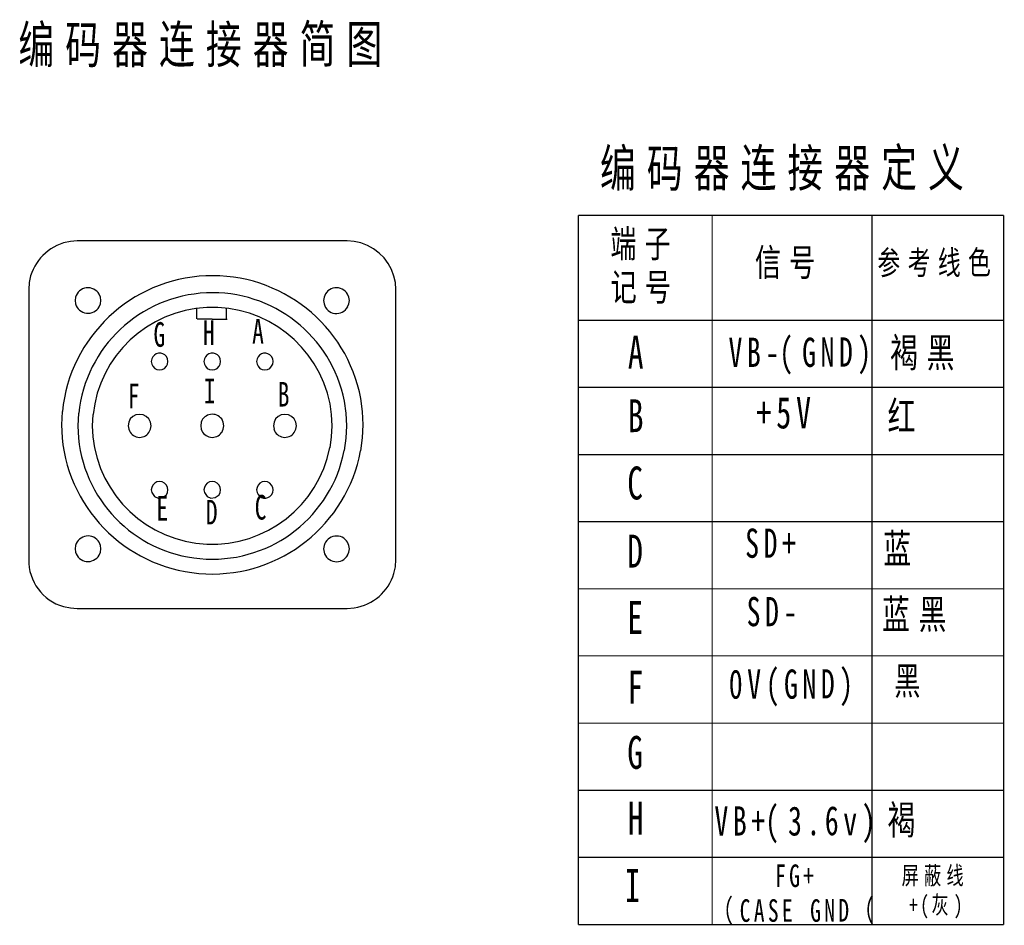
# Model space of a CAD drawing. Header units: millimetres. Extents: x 32176 to 33806, y 9889 to 10961.
# Tile 2 of 41: x 32332 to 32423, y 10052 to 10136. Entities that reach past the tile are written whole.
import ezdxf

# ---------------------------------------------------------------- set-up
doc = ezdxf.new("R2010")
doc.units = ezdxf.units.MM
doc.layers.add('Z_entity', color=7, linetype='Continuous')
doc.styles.add('LPELCB_SimSun', font='txt', dxfattribs={"height": 0.2})
doc.styles.add('LPELFD_KaiTi', font='txt', dxfattribs={"height": 0.2})
doc.styles.add('PDF Arial', font='arial.ttf', dxfattribs={"height": 0.2})

msp = doc.modelspace()

# ---------------------------------------------------------------- linework, layer by layer
at = {"layer": 'Z_entity', "color": 7}
for p, q in [((32336.635, 10115.246), (32335.999, 10115.114)), ((32337.27, 10115.299), (32336.635, 10115.246)), ((32362.13, 10115.299), (32337.27, 10115.299)), ((32362.766, 10115.246), (32362.13, 10115.299)), ((32363.374, 10115.114), (32362.766, 10115.246)), ((32363.983, 10114.875), (32363.374, 10115.114)), ((32364.539, 10114.584), (32363.983, 10114.875)), ((32365.069, 10114.187), (32364.539, 10114.584)), ((32365.519, 10113.737), (32365.069, 10114.187)), ((32365.89, 10113.234), (32365.519, 10113.737)), ((32366.207, 10112.678), (32365.89, 10113.234)), ((32366.419, 10112.069), (32366.207, 10112.678)), ((32366.551, 10111.46), (32366.419, 10112.069)), ((32332.822, 10111.46), (32332.796, 10110.825)), ((32332.796, 10110.825), (32332.796, 10085.965)), ((32366.604, 10110.825), (32366.551, 10111.46)), ((32366.604, 10085.965), (32366.604, 10110.825)), ((32337.111, 10110.11), (32337.085, 10109.819)), ((32339.415, 10110.11), (32339.282, 10110.401)), ((32339.441, 10109.819), (32339.415, 10110.11)), ((32359.986, 10110.11), (32359.933, 10109.819)), ((32362.263, 10110.11), (32362.157, 10110.401)), ((32362.315, 10109.819), (32362.263, 10110.11)), ((32337.085, 10109.819), (32337.111, 10109.501)), ((32339.282, 10109.236), (32339.415, 10109.501)), ((32339.415, 10109.501), (32339.441, 10109.819)), ((32348.284, 10108.124), (32348.284, 10109.095)), ((32351.011, 10108.124), (32351.011, 10109.11)), ((32359.933, 10109.819), (32359.986, 10109.501)), ((32362.157, 10109.236), (32362.263, 10109.501)), ((32362.263, 10109.501), (32362.315, 10109.819)), ((32349.687, 10108.098), (32348.31, 10108.098)), ((32349.687, 10108.098), (32351.064, 10108.098)), ((32345.583, 10104.444), (32345.477, 10104.656)), ((32350.428, 10104.444), (32350.322, 10104.656)), ((32355.273, 10104.444), (32355.141, 10104.656)), ((32344.127, 10104.444), (32344.074, 10104.206)), ((32344.074, 10104.206), (32344.127, 10103.968)), ((32344.127, 10103.968), (32344.233, 10103.756)), ((32344.233, 10103.756), (32344.392, 10103.571)), ((32344.392, 10103.571), (32344.604, 10103.465)), ((32345.08, 10103.465), (32345.292, 10103.571)), ((32345.292, 10103.571), (32345.477, 10103.756)), ((32345.477, 10103.756), (32345.583, 10103.968)), ((32345.61, 10104.206), (32345.583, 10104.444)), ((32345.583, 10103.968), (32345.61, 10104.206)), ((32348.972, 10104.444), (32348.919, 10104.206)), ((32348.919, 10104.206), (32348.972, 10103.968)), ((32348.972, 10103.968), (32349.078, 10103.756)), ((32349.078, 10103.756), (32349.237, 10103.571)), ((32349.237, 10103.571), (32349.449, 10103.465)), ((32349.925, 10103.465), (32350.137, 10103.571)), ((32350.137, 10103.571), (32350.322, 10103.756)), ((32350.322, 10103.756), (32350.428, 10103.968)), ((32350.455, 10104.206), (32350.428, 10104.444)), ((32350.428, 10103.968), (32350.455, 10104.206)), ((32353.817, 10104.444), (32353.764, 10104.206)), ((32353.764, 10104.206), (32353.817, 10103.968)), ((32353.817, 10103.968), (32353.923, 10103.756)), ((32353.923, 10103.756), (32354.082, 10103.571)), ((32354.082, 10103.571), (32354.294, 10103.465)), ((32354.77, 10103.465), (32354.982, 10103.571)), ((32354.982, 10103.571), (32355.141, 10103.756)), ((32355.141, 10103.756), (32355.273, 10103.968)), ((32355.3, 10104.206), (32355.273, 10104.444)), ((32355.273, 10103.968), (32355.3, 10104.206)), ((32344.604, 10103.465), (32344.842, 10103.438)), ((32344.842, 10103.438), (32345.08, 10103.465)), ((32349.449, 10103.465), (32349.687, 10103.438)), ((32349.687, 10103.438), (32349.925, 10103.465)), ((32354.294, 10103.465), (32354.532, 10103.438)), ((32354.532, 10103.438), (32354.77, 10103.465)), ((32360.674, 10099.308), (32360.542, 10100.314)), ((32362.024, 10099.441), (32361.865, 10100.552)), ((32363.533, 10099.599), (32363.374, 10100.791)), ((32335.867, 10099.599), (32335.814, 10098.382)), ((32337.376, 10099.441), (32337.323, 10098.276)), ((32338.7, 10099.308), (32338.647, 10098.276)), ((32342.38, 10099.149), (32342.142, 10098.911)), ((32342.671, 10099.282), (32342.38, 10099.149)), ((32343.015, 10099.335), (32342.671, 10099.282)), ((32343.333, 10099.282), (32343.015, 10099.335)), ((32343.624, 10099.149), (32343.333, 10099.282)), ((32343.862, 10098.911), (32343.624, 10099.149)), ((32355.75, 10099.149), (32355.511, 10098.911)), ((32356.041, 10099.282), (32355.75, 10099.149)), ((32356.385, 10099.335), (32356.041, 10099.282)), ((32356.703, 10099.282), (32356.385, 10099.335)), ((32356.994, 10099.149), (32356.703, 10099.282)), ((32357.232, 10098.911), (32356.994, 10099.149)), ((32360.727, 10098.276), (32360.674, 10099.308)), ((32362.077, 10098.276), (32362.024, 10099.441)), ((32363.586, 10098.382), (32363.533, 10099.599)), ((32335.814, 10098.382), (32335.867, 10097.164)), ((32337.323, 10098.276), (32337.376, 10097.137)), ((32338.647, 10098.276), (32338.7, 10097.27)), ((32342.009, 10098.62), (32341.956, 10098.276)), ((32341.956, 10098.276), (32342.009, 10097.958)), ((32342.142, 10098.911), (32342.009, 10098.62)), ((32344.021, 10098.62), (32343.862, 10098.911)), ((32344.074, 10098.276), (32344.021, 10098.62)), ((32344.021, 10097.958), (32344.074, 10098.276)), ((32348.681, 10098.62), (32348.628, 10098.276)), ((32348.628, 10098.276), (32348.681, 10097.958)), ((32350.693, 10098.62), (32350.561, 10098.911)), ((32350.746, 10098.276), (32350.693, 10098.62)), ((32350.693, 10097.958), (32350.746, 10098.276)), ((32355.379, 10098.62), (32355.326, 10098.276)), ((32355.326, 10098.276), (32355.379, 10097.958)), ((32355.511, 10098.911), (32355.379, 10098.62)), ((32357.391, 10098.62), (32357.232, 10098.911)), ((32357.444, 10098.276), (32357.391, 10098.62)), ((32357.391, 10097.958), (32357.444, 10098.276)), ((32360.674, 10097.27), (32360.727, 10098.276)), ((32362.024, 10097.137), (32362.077, 10098.276)), ((32363.533, 10097.164), (32363.586, 10098.382)), ((32343.862, 10097.667), (32344.021, 10097.958)), ((32350.561, 10097.667), (32350.693, 10097.958)), ((32357.232, 10097.667), (32357.391, 10097.958)), ((32360.542, 10096.264), (32360.674, 10097.27)), ((32361.865, 10095.999), (32362.024, 10097.137)), ((32363.374, 10095.972), (32363.533, 10097.164)), ((32344.233, 10092.822), (32344.127, 10092.61)), ((32344.392, 10093.007), (32344.233, 10092.822)), ((32344.604, 10093.113), (32344.392, 10093.007)), ((32344.842, 10093.139), (32344.604, 10093.113)), ((32345.08, 10093.113), (32344.842, 10093.139)), ((32345.292, 10093.007), (32345.08, 10093.113)), ((32345.477, 10092.822), (32345.292, 10093.007)), ((32345.583, 10092.61), (32345.477, 10092.822)), ((32349.078, 10092.822), (32348.972, 10092.61)), ((32349.237, 10093.007), (32349.078, 10092.822)), ((32349.449, 10093.113), (32349.237, 10093.007)), ((32349.687, 10093.139), (32349.449, 10093.113)), ((32349.925, 10093.113), (32349.687, 10093.139)), ((32350.137, 10093.007), (32349.925, 10093.113)), ((32350.322, 10092.822), (32350.137, 10093.007)), ((32350.428, 10092.61), (32350.322, 10092.822)), ((32353.923, 10092.822), (32353.817, 10092.61)), ((32354.082, 10093.007), (32353.923, 10092.822)), ((32354.294, 10093.113), (32354.082, 10093.007)), ((32354.532, 10093.139), (32354.294, 10093.113)), ((32354.77, 10093.113), (32354.532, 10093.139)), ((32354.982, 10093.007), (32354.77, 10093.113)), ((32355.141, 10092.822), (32354.982, 10093.007)), ((32355.273, 10092.61), (32355.141, 10092.822)), ((32344.127, 10092.61), (32344.074, 10092.372)), ((32344.074, 10092.372), (32344.127, 10092.133)), ((32344.127, 10092.133), (32344.369, 10091.78)), ((32344.369, 10091.78), (32344.72, 10091.621)), ((32345.111, 10091.665), (32345.477, 10091.922)), ((32345.477, 10091.922), (32345.583, 10092.133)), ((32345.61, 10092.372), (32345.583, 10092.61)), ((32345.583, 10092.133), (32345.61, 10092.372)), ((32348.972, 10092.61), (32348.919, 10092.372)), ((32348.919, 10092.372), (32348.972, 10092.133)), ((32348.972, 10092.133), (32349.214, 10091.78)), ((32349.214, 10091.78), (32349.564, 10091.621)), ((32349.956, 10091.665), (32350.322, 10091.922)), ((32350.322, 10091.922), (32350.428, 10092.133)), ((32350.455, 10092.372), (32350.428, 10092.61)), ((32350.428, 10092.133), (32350.455, 10092.372)), ((32353.817, 10092.61), (32353.764, 10092.372)), ((32353.764, 10092.372), (32353.817, 10092.133)), ((32355.141, 10091.922), (32355.273, 10092.133)), ((32355.3, 10092.372), (32355.273, 10092.61)), ((32355.273, 10092.133), (32355.3, 10092.372)), ((32344.72, 10091.621), (32345.111, 10091.665)), ((32349.564, 10091.621), (32349.956, 10091.665)), ((32337.111, 10087.262), (32337.085, 10086.944)), ((32339.415, 10087.262), (32339.282, 10087.553)), ((32339.441, 10086.944), (32339.415, 10087.262)), ((32359.986, 10087.262), (32359.933, 10086.944)), ((32362.263, 10087.262), (32362.157, 10087.553)), ((32362.315, 10086.944), (32362.263, 10087.262)), ((32337.085, 10086.944), (32337.111, 10086.653)), ((32339.282, 10086.362), (32339.415, 10086.653)), ((32339.415, 10086.653), (32339.441, 10086.944)), ((32359.933, 10086.944), (32359.986, 10086.653)), ((32362.157, 10086.362), (32362.263, 10086.653)), ((32362.263, 10086.653), (32362.315, 10086.944)), ((32366.551, 10085.303), (32366.604, 10085.965)), ((32366.419, 10084.694), (32366.551, 10085.303)), ((32335.999, 10081.649), (32336.635, 10081.517)), ((32336.635, 10081.517), (32337.27, 10081.464)), ((32337.27, 10081.464), (32362.13, 10081.464)), ((32362.13, 10081.464), (32362.766, 10081.517))]:
    msp.add_line(p, q, dxfattribs=at)
for points in [[(32383.407, 10117.655, 0.112, 0.112, 0), (32383.407, 10052.341, 0.112, 0.112, 0)], [(32383.407, 10117.655, 0.112, 0.112, 0), (32422.564, 10117.655, 0.112, 0.112, 0)], [(32395.718, 10117.655, 0.112, 0.112, 0), (32395.718, 10052.341, 0.112, 0.112, 0)], [(32410.438, 10117.655, 0.112, 0.112, 0), (32410.438, 10052.341, 0.112, 0.112, 0)], [(32422.564, 10117.655, 0.112, 0.112, 0), (32422.564, 10052.341, 0.112, 0.112, 0)], [(32383.407, 10107.992, 0.112, 0.112, 0), (32422.564, 10107.992, 0.112, 0.112, 0)], [(32383.407, 10101.823, 0.112, 0.112, 0), (32422.564, 10101.823, 0.112, 0.112, 0)], [(32383.407, 10095.628, 0.112, 0.112, 0), (32422.564, 10095.628, 0.112, 0.112, 0)], [(32383.407, 10089.459, 0.112, 0.112, 0), (32422.564, 10089.459, 0.112, 0.112, 0)], [(32383.407, 10083.264, 0.112, 0.112, 0), (32422.564, 10083.264, 0.112, 0.112, 0)], [(32383.407, 10077.096, 0.112, 0.112, 0), (32422.564, 10077.096, 0.112, 0.112, 0)], [(32383.407, 10070.9, 0.112, 0.112, 0), (32422.564, 10070.9, 0.112, 0.112, 0)], [(32383.407, 10064.705, 0.112, 0.112, 0), (32422.564, 10064.705, 0.112, 0.112, 0)], [(32383.407, 10064.705, 0.112, 0.112, 0), (32422.564, 10064.705, 0.112, 0.112, 0)], [(32383.407, 10058.537, 0.112, 0.112, 0), (32422.564, 10058.537, 0.112, 0.112, 0)], [(32383.407, 10058.537, 0.112, 0.112, 0), (32422.564, 10058.537, 0.112, 0.112, 0)], [(32383.407, 10052.341, 0.112, 0.112, 0), (32422.564, 10052.341, 0.112, 0.112, 0)]]:
    msp.add_lwpolyline(points, format="xyseb", dxfattribs=at)
for centre, radius, start, end in [((32337.332, 10110.751), 4.562, 106.97995, 171.06017), ((32349.72, 10098.205), 13.897, 10.72277, 174.25296), ((32338.257, 10109.808), 1.185, 30.0358, 165.23979), ((32361.132, 10109.798), 1.189, 30.49579, 164.76985), ((32349.716, 10098.147), 12.385, 11.19791, 174.01694), ((32338.251, 10109.83), 1.186, 196.08271, 330.09468), ((32349.708, 10098.137), 11.05, 11.36279, 173.92816), ((32361.129, 10109.801), 1.182, 194.71854, 331.19849), ((32344.859, 10104.202), 0.767, 36.28581, 161.69083), ((32349.704, 10104.202), 0.767, 36.28581, 161.69083), ((32354.532, 10104.213), 0.753, 36.07568, 162.07197), ((32349.696, 10098.254), 1.086, 37.23793, 160.18865), ((32349.687, 10098.425), 11.048, 186.00195, 348.73961), ((32343.008, 10098.253), 1.041, 196.44385, 325.57218), ((32349.692, 10098.278), 1.061, 197.55989, 324.86424), ((32356.377, 10098.253), 1.041, 196.44385, 325.57218), ((32349.693, 10098.527), 13.893, 185.62996, 349.42498), ((32349.694, 10098.376), 12.38, 185.74365, 348.94727), ((32354.534, 10092.365), 0.754, 197.92027, 323.82302), ((32338.257, 10086.94), 1.195, 30.8806, 164.30959), ((32361.134, 10086.929), 1.198, 31.39733, 163.83972), ((32338.256, 10086.973), 1.189, 195.62988, 329.20788), ((32361.134, 10086.943), 1.184, 194.17305, 330.3889), ((32337.202, 10085.878), 4.407, 178.8722, 254.12717), ((32362.102, 10085.97), 4.502, 278.48038, 343.53904)]:
    msp.add_arc(centre, radius, start, end, dxfattribs=at)

# ---------------------------------------------------------------- texts
at = {"layer": 'Z_entity', "color": 7, "width": 0.7}
for s, height, rotation, style, p in [('编', 3.452, 0.09956, 'PDF Arial', (32331.843, 10131.65)), ('码', 3.452, 0.09956, 'PDF Arial', (32336.158, 10131.65)), ('器', 3.452, 0.09956, 'PDF Arial', (32340.474, 10131.676)), ('连', 3.452, 0.09956, 'PDF Arial', (32344.789, 10131.677)), ('接', 3.452, 0.09956, 'PDF Arial', (32349.104, 10131.677)), ('器', 3.452, 0.09956, 'PDF Arial', (32353.419, 10131.677)), ('简', 3.452, 0.09956, 'PDF Arial', (32357.735, 10131.703)), ('图', 3.452, 0.09956, 'PDF Arial', (32362.05, 10131.703)), ('编', 3.452, 0.09956, 'PDF Arial', (32385.393, 10120.276)), ('码', 3.452, 0.09956, 'PDF Arial', (32389.708, 10120.276)), ('器', 3.452, 0.09956, 'PDF Arial', (32394.024, 10120.303)), ('连', 3.452, 0.09956, 'PDF Arial', (32398.339, 10120.303)), ('接', 3.452, 0.09956, 'PDF Arial', (32402.654, 10120.303)), ('器', 3.452, 0.09956, 'PDF Arial', (32406.969, 10120.303)), ('定', 3.452, 0.09956, 'PDF Arial', (32411.285, 10120.33)), ('义', 3.452, 0.09956, 'PDF Arial', (32415.6, 10120.33)), ('端', 2.52, 0.10006, 'PDF Arial', (32386.346, 10113.79)), ('子', 2.52, 0.10006, 'PDF Arial', (32389.497, 10113.79)), ('信', 2.52, 0.10006, 'PDF Arial', (32399.663, 10112.069)), ('号', 2.52, 0.10006, 'PDF Arial', (32402.813, 10112.069)), ('参', 2.203, 0.09972, 'PDF Arial', (32410.941, 10112.201)), ('考', 2.203, 0.09972, 'PDF Arial', (32413.721, 10112.202)), ('线', 2.203, 0.09972, 'PDF Arial', (32416.501, 10112.202)), ('色', 2.203, 0.09972, 'PDF Arial', (32419.281, 10112.228)), ('记', 2.52, 0.10006, 'PDF Arial', (32386.372, 10109.792)), ('号', 2.52, 0.10006, 'PDF Arial', (32389.523, 10109.792)), ('A', 2.266, 0.09873, 'LPELCB_SimSun', (32353.367, 10105.847)), ('G', 2.266, 0.09873, 'LPELCB_SimSun', (32344.286, 10105.556)), ('H', 2.266, 0.09873, 'LPELCB_SimSun', (32348.84, 10105.715)), ('A', 3.029, 0.09939, 'LPELCB_SimSun', (32387.961, 10103.544)), ('V', 2.69, 0.09906, 'LPELCB_SimSun', (32397.227, 10103.703)), ('B', 2.69, 0.09906, 'LPELCB_SimSun', (32398.922, 10103.703)), ('-(', 2.6897, 0.09906, 'LPELCB_SimSun', (32400.616, 10103.703)), ('G', 2.69, 0.09906, 'LPELCB_SimSun', (32404.005, 10103.702)), ('N', 2.69, 0.09906, 'LPELCB_SimSun', (32405.7, 10103.729)), ('D', 2.69, 0.09906, 'LPELCB_SimSun', (32407.394, 10103.729)), (')', 2.69, 0.09906, 'LPELCB_SimSun', (32409.089, 10103.729)), ('褐', 2.69, 0.09906, 'PDF Arial', (32412.107, 10103.676)), ('黑', 2.69, 0.09906, 'PDF Arial', (32415.469, 10103.676)), ('F', 2.266, 0.09873, 'LPELCB_SimSun', (32341.93, 10099.891)), ('I', 2.266, 0.09873, 'LPELCB_SimSun', (32348.919, 10100.341)), ('B', 2.266, 0.09873, 'LPELCB_SimSun', (32355.723, 10100.049)), ('5', 2.901, 0.10023, 'LPELFD_KaiTi', (32401.622, 10098.037)), ('V', 2.901, 0.10023, 'LPELFD_KaiTi', (32403.449, 10098.037)), ('红', 2.69, 0.09906, 'PDF Arial', (32411.868, 10097.825)), ('B', 3.029, 0.09939, 'LPELCB_SimSun', (32387.961, 10097.693)), ('+', 2.901, 0.10023, 'LPELFD_KaiTi', (32399.795, 10098.037)), ('C', 3.029, 0.09939, 'LPELCB_SimSun', (32387.908, 10091.498)), ('E', 2.266, 0.09873, 'LPELCB_SimSun', (32344.551, 10089.539)), ('C', 2.266, 0.09873, 'LPELCB_SimSun', (32353.605, 10089.645)), ('D', 2.266, 0.09873, 'LPELCB_SimSun', (32349.104, 10089.195)), ('D', 3.029, 0.09939, 'LPELCB_SimSun', (32387.908, 10085.224)), ('S', 2.69, 0.09906, 'LPELCB_SimSun', (32398.763, 10086.124)), ('D', 2.69, 0.09906, 'LPELCB_SimSun', (32400.457, 10086.124)), ('+', 2.69, 0.09906, 'LPELCB_SimSun', (32402.152, 10086.123)), ('蓝', 2.69, 0.09906, 'PDF Arial', (32411.471, 10085.62)), ('E', 3.029, 0.09939, 'LPELCB_SimSun', (32387.908, 10079.108)), ('S', 2.69, 0.09906, 'LPELCB_SimSun', (32398.895, 10079.822)), ('D', 2.69, 0.09906, 'LPELCB_SimSun', (32400.59, 10079.822)), ('蓝', 2.69, 0.09906, 'PDF Arial', (32411.365, 10079.584)), ('黑', 2.69, 0.09906, 'PDF Arial', (32414.727, 10079.584)), ('-', 2.69, 0.09906, 'LPELCB_SimSun', (32402.284, 10079.822)), ('F', 3.029, 0.09939, 'LPELCB_SimSun', (32387.934, 10072.701)), ('0', 2.69, 0.09906, 'LPELCB_SimSun', (32397.254, 10073.151)), ('V', 2.69, 0.09906, 'LPELCB_SimSun', (32398.948, 10073.151)), ('(', 2.69, 0.09906, 'LPELCB_SimSun', (32400.643, 10073.15)), ('G', 2.69, 0.09906, 'LPELCB_SimSun', (32402.337, 10073.15)), ('N', 2.69, 0.09906, 'LPELCB_SimSun', (32404.032, 10073.15)), ('D', 2.69, 0.09906, 'LPELCB_SimSun', (32405.726, 10073.177)), (')', 2.69, 0.09906, 'LPELCB_SimSun', (32407.421, 10073.177)), ('黑', 2.541, 0.09923, 'PDF Arial', (32412.477, 10073.521)), ('G', 3.029, 0.09939, 'LPELCB_SimSun', (32387.908, 10066.691)), ('褐', 2.69, 0.09906, 'PDF Arial', (32411.868, 10060.654)), ('H', 3.029, 0.09939, 'LPELCB_SimSun', (32387.961, 10060.629)), ('V', 2.69, 0.09906, 'LPELCB_SimSun', (32395.93, 10060.549)), ('B', 2.69, 0.09906, 'LPELCB_SimSun', (32397.624, 10060.549)), ('+(', 2.6897, 0.09906, 'LPELCB_SimSun', (32399.319, 10060.549)), ('3', 2.69, 0.09906, 'LPELCB_SimSun', (32402.708, 10060.548)), ('6', 2.69, 0.09906, 'LPELCB_SimSun', (32406.097, 10060.575)), (')', 2.69, 0.09906, 'LPELCB_SimSun', (32409.486, 10060.574)), ('v', 2.69, 0.09906, 'LPELCB_SimSun', (32407.791, 10060.575)), ('.', 2.69, 0.09906, 'LPELCB_SimSun', (32404.402, 10060.575)), ('I', 3.029, 0.09939, 'LPELCB_SimSun', (32387.67, 10054.433)), ('F', 2.075, 0.09897, 'LPELCB_SimSun', (32401.516, 10055.81)), ('G', 2.075, 0.09897, 'LPELCB_SimSun', (32402.813, 10055.81)), ('+', 2.075, 0.09897, 'LPELCB_SimSun', (32404.11, 10055.81)), ('屏', 1.652, 0.0985, 'PDF Arial', (32413.165, 10056.048)), ('蔽', 1.652, 0.0985, 'PDF Arial', (32415.23, 10056.048)), ('线', 1.652, 0.0985, 'PDF Arial', (32417.295, 10056.048)), ('（', 2.075, 0.09897, 'PDF Arial', (32395.665, 10052.606)), ('C', 2.075, 0.09897, 'LPELCB_SimSun', (32398.259, 10052.606)), ('A', 2.075, 0.09897, 'LPELCB_SimSun', (32399.557, 10052.606)), ('S', 2.075, 0.09897, 'LPELCB_SimSun', (32400.854, 10052.606)), ('E', 2.075, 0.09897, 'LPELCB_SimSun', (32402.151, 10052.606)), ('G', 2.075, 0.09897, 'LPELCB_SimSun', (32404.745, 10052.606)), ('N', 2.075, 0.09897, 'LPELCB_SimSun', (32406.043, 10052.632)), ('D', 2.075, 0.09897, 'LPELCB_SimSun', (32407.34, 10052.632)), ('（', 2.075, 0.09897, 'PDF Arial', (32408.637, 10052.632)), ('+', 1.652, 0.0985, 'LPELCB_SimSun', (32413.853, 10053.348)), ('(', 1.652, 0.0985, 'LPELCB_SimSun', (32414.886, 10053.348)), ('灰', 1.652, 0.0985, 'PDF Arial', (32415.918, 10053.348)), (')', 1.652, 0.0985, 'LPELCB_SimSun', (32417.983, 10053.348))]:
    msp.add_text(s, height=height, rotation=rotation, dxfattribs=dict(at, style=style)).set_placement(p)

doc.saveas('drawing.dxf')
